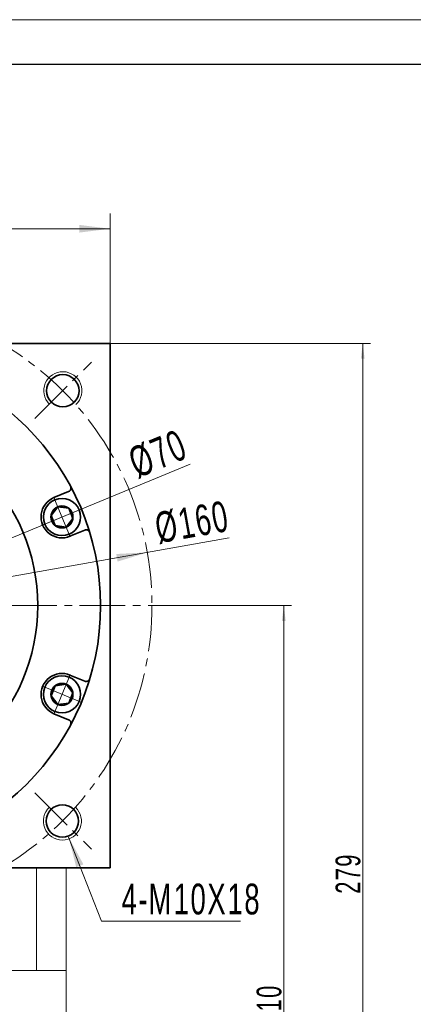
# Model space of a CAD drawing. Header units: millimetres. Extents: x 3809 to 4799, y -242 to 534.
# Tile 5 of 5: x 4420 to 4524, y 199 to 458. Entities that reach past the tile are written whole.
import ezdxf

# ---------------------------------------------------------------- set-up
doc = ezdxf.new("R2010")
doc.units = ezdxf.units.MM
doc.set_wipeout_variables(frame=1)
doc.linetypes.add('点画线', pattern=[18, 12, -2, 2, -2])
doc.layers.get('0').update_dxf_attribs({"lineweight": 35})
for name, color, linetype, lineweight in [('中心线层', 1, '点画线', 18), ('图框_外框线', 7, 'Continuous', 18), ('尺寸线层', 3, 'Continuous', 18), ('粗实线层', 7, 'Continuous', 35)]:
    doc.layers.add(name, color=color, linetype=linetype, lineweight=lineweight)
doc.styles.add('标准', font='txt', dxfattribs={"width": 0.667})
doc.dimstyles.new('a4-1-1', dxfattribs={"dimtxt": 3, "dimasz": 3, "dimexe": 1.5, "dimexo": 0, "dimgap": 0.5, "dimtad": 1, "dimdec": 3, "dimdsep": 46, "dimtxsty": '标准', "dimblk": '_CAXARROW', "dimcen": 0, "dimdle": 6, "dimazin": 2, "dimtfac": 0.707107, "dimtdec": 3, "dimtix": 1, "dimtmove": 2, "dimatfit": 3, "dimfxl": 0, "dimfrac": 2, "dimtolj": 1, "dimarcsym": 0})
doc.dimstyles.new('a4-1-1.5', dxfattribs={"dimtxt": 4.5, "dimasz": 4.5, "dimexe": 2.25, "dimexo": 0, "dimgap": 0.75, "dimtad": 1, "dimdec": 3, "dimdsep": 46, "dimtxsty": '标准', "dimblk": '_CAXARROW', "dimcen": 0, "dimdle": 9, "dimazin": 2, "dimtfac": 0.707107, "dimtdec": 3, "dimtix": 1, "dimtmove": 2, "dimatfit": 3, "dimfxl": 0, "dimfrac": 2, "dimtolj": 1, "dimarcsym": 0})
doc.dimstyles.new('标准', dxfattribs={"dimtxt": 3.5, "dimasz": 4, "dimexe": 2, "dimexo": 0, "dimtad": 1, "dimdsep": 46, "dimtxsty": '标准', "dimblk": '_CAXARROW', "dimcen": 0, "dimdle": 8, "dimazin": 2, "dimtfac": 0.707107, "dimtdec": 3, "dimtmove": 2, "dimatfit": 3, "dimfxl": 0, "dimfrac": 2, "dimtolj": 1, "dimarcsym": 0})

# ---------------------------------------------------------------- blocks, each defined once
blk = doc.blocks.new('*X8')
at = {"layer": '尺寸线层', "linetype": 'Continuous'}
for points in [[(4306.23, 402.89), (4314.33, 403.9), (4314.33, 401.88)], [(4444.23, 402.89), (4436.13, 403.9), (4436.13, 401.88)]]:
    blk.add_hatch(color=0, dxfattribs=at).paths.add_polyline_path(points, flags=0)
at = {"layer": '尺寸线层', "color": 0, "linetype": 'Continuous'}
for p, q in [((4306.23, 370.45), (4306.23, 406.94)), ((4444.23, 370.45), (4444.23, 406.94)), ((4306.23, 402.89), (4444.23, 402.89))]:
    blk.add_line(p, q, dxfattribs=at)
at = {"layer": '尺寸线层', "color": 0, "insert": (4375.23, 408.25), "char_height": 8.1, "width": 21.0034, "attachment_point": 5, "line_spacing_factor": 1.15057, "style": '标准'}
blk.add_mtext('\\T1.1;138', dxfattribs=at)
blk = doc.blocks.new('_CAXARROW')
blk.add_hatch(color=0).paths.add_polyline_path([(0, 0), (-1, 0.125), (-1, -0.125)], flags=0)
blk = doc.blocks.new('*X24')
at = {"layer": '尺寸线层', "linetype": 'Continuous'}
for points in [[(4453.99, 317.72), (4446.19, 315.3), (4445.84, 317.3)], [(4296.46, 289.7), (4304.61, 290.12), (4304.26, 292.11)]]:
    blk.add_hatch(color=0, dxfattribs=at).paths.add_polyline_path(points, flags=0)
at = {"layer": '尺寸线层', "color": 0, "linetype": 'Continuous'}
blk.add_line((4475.5, 321.54), (4296.46, 289.7), dxfattribs=at)
at = {"layer": '尺寸线层', "color": 0, "insert": (4465.8, 325.62), "char_height": 8.1, "width": 35.3599, "attachment_point": 5, "rotation": 10.0864, "line_spacing_factor": 1.15057, "style": '标准'}
blk.add_mtext('\\T1.1;%%C160', dxfattribs=at)
blk = doc.blocks.new('*X28')
at = {"layer": '尺寸线层', "linetype": 'Continuous'}
blk.add_hatch(color=0, dxfattribs=at).paths.add_polyline_path([(-9.87, 22.08), (-5.97, 14.91), (-7.86, 14.17)], flags=0)
at = {"layer": '尺寸线层', "color": 0, "linetype": 'Continuous'}
blk.add_line((-9.87, 22.08), (-1.21, 0), dxfattribs=at)
at = {"layer": '尺寸线层', "color": 0}
for p, q in [((-1.21, 0), (0, 0)), ((0, 0), (35.32, 0)), ((0, 0), (0, 0))]:
    blk.add_line(p, q, dxfattribs=at)
at = {"layer": '尺寸线层', "color": 0, "insert": (4.05, 1.62), "char_height": 8.1, "width": 62.5311, "attachment_point": 7, "line_spacing_factor": 1.15057, "style": '标准'}
blk.add_mtext('\\T1.1;4-M10X18', dxfattribs=at)
blk = doc.blocks.new('*X33')
at = {"layer": '中心线层', "linetype": '点画线', "lineweight": 18}
for p, q in [((0, -5.64), (0, 5.64)), ((-5.64, 0), (5.64, 0))]:
    blk.add_line(p, q, dxfattribs=at)
at = {"layer": '粗实线层'}
for p, q in [((-2.89, 0), (-1.44, 2.5)), ((-2.89, 0), (-1.44, -2.5)), ((-1.44, 2.5), (1.44, 2.5)), ((2.89, 0), (1.44, 2.5)), ((2.89, 0), (1.44, 2.5)), ((2.89, 0), (1.44, -2.5)), ((-1.44, -2.5), (1.44, -2.5))]:
    blk.add_line(p, q, dxfattribs=at)
blk.add_circle((0, 0), 2.89, dxfattribs=at)
for start, end in [(0, 180), (180, 360)]:
    blk.add_arc((0, 0), 4.89, start, end, dxfattribs=at)
blk = doc.blocks.new('*X34')
at = {"layer": '尺寸线层', "linetype": 'Continuous'}
for points in [[(4407.57, 317.08), (4400.47, 313.05), (4399.7, 314.92)], [(4342.88, 290.34), (4350.75, 292.49), (4349.98, 294.37)]]:
    blk.add_hatch(color=0, dxfattribs=at).paths.add_polyline_path(points, flags=0)
at = {"layer": '尺寸线层', "color": 0, "linetype": 'Continuous'}
blk.add_line((4465.29, 340.94), (4342.88, 290.34), dxfattribs=at)
at = {"layer": '尺寸线层', "color": 0, "insert": (4456.84, 343.63), "char_height": 8.1, "width": 27.1362, "attachment_point": 5, "rotation": 22.4595, "line_spacing_factor": 1.15057, "style": '标准'}
blk.add_mtext('\\T1.1;%%C70', dxfattribs=at)
blk = doc.blocks.new('*X37')
at = {"layer": '尺寸线层', "color": 0, "char_height": 6, "attachment_point": 1, "line_spacing_factor": 1.15057, "style": '标准'}
for s, insert, width in [('\\T1.1;12', (4361.97, 396.38), 106.028), ('\\T1.1;%%P0.013', (4369.02, 396.38), 83.0685)]:
    blk.add_mtext(s, dxfattribs=dict(at, insert=insert, width=width))
blk = doc.blocks.new('*X36')
at = {"layer": '尺寸线层', "linetype": 'Continuous'}
for points in [[(4369.23, 388.22), (4363.23, 387.47), (4363.23, 388.97)], [(4381.23, 388.22), (4387.23, 387.47), (4387.23, 388.97)]]:
    blk.add_hatch(color=0, dxfattribs=at).paths.add_polyline_path(points, flags=0)
at = {"layer": '尺寸线层', "color": 0, "linetype": 'Continuous'}
for p, q in [((4369.23, 327.01), (4369.23, 391.22)), ((4381.23, 327.01), (4381.23, 391.22)), ((4393.23, 388.22), (4357.23, 388.22))]:
    blk.add_line(p, q, dxfattribs=at)
at = {"layer": '尺寸线层', "color": 0}
blk.add_blockref('*X37', (0, 0), dxfattribs=at)
blk = doc.blocks.new('*X43')
at = {"layer": '尺寸线层', "linetype": 'Continuous'}
for points in [[(4510.59, 372.71), (4510.09, 368.71), (4511.09, 368.71)], [(4510.59, 93.71), (4510.09, 97.71), (4511.09, 97.71)]]:
    blk.add_hatch(color=0, dxfattribs=at).paths.add_polyline_path(points, flags=0)
at = {"layer": '尺寸线层', "color": 0, "linetype": 'Continuous'}
for p, q in [((4444.23, 372.71), (4512.59, 372.71)), ((4510.59, 93.71), (4510.59, 372.71)), ((4440.23, 93.71), (4512.59, 93.71))]:
    blk.add_line(p, q, dxfattribs=at)
at = {"layer": '尺寸线层', "color": 0, "insert": (4506.75, 233.21), "char_height": 6.5, "width": 17.1826, "attachment_point": 5, "rotation": 90, "line_spacing_factor": 1.15057, "style": '标准'}
blk.add_mtext('\\T1.1;279', dxfattribs=at)
blk = doc.blocks.new('*X44')
at = {"layer": '尺寸线层', "linetype": 'Continuous'}
for points in [[(4489.85, 303.71), (4490.35, 299.71), (4489.35, 299.71)], [(4489.85, 93.71), (4490.35, 97.71), (4489.35, 97.71)]]:
    blk.add_hatch(color=0, dxfattribs=at).paths.add_polyline_path(points, flags=0)
at = {"layer": '尺寸线层', "color": 0, "linetype": 'Continuous'}
for p, q in [((4458.23, 303.71), (4491.85, 303.71)), ((4489.85, 303.71), (4489.85, 93.71)), ((4440.23, 93.71), (4491.85, 93.71))]:
    blk.add_line(p, q, dxfattribs=at)
at = {"layer": '尺寸线层', "color": 0, "insert": (4486.01, 198.71), "char_height": 6.5, "width": 17.5576, "attachment_point": 5, "rotation": 90, "line_spacing_factor": 1.15057, "style": '标准'}
blk.add_mtext('\\T1.1;210', dxfattribs=at)

msp = doc.modelspace()

# ---------------------------------------------------------------- linework, layer by layer
at = {"color": 7, "linetype": 'Continuous', "lineweight": 15}
for p, q in [((4424.9225, 234.7064), (4424.9225, 207.7064)), ((4432.7259, 207.7064), (4432.7259, 234.7064)), ((4424.9225, 207.7064), (4375.2259, 207.7064)), ((4424.9225, 207.7064), (4432.7259, 207.7064)), ((4432.7259, 182.2064), (4432.7259, 207.7064))]:
    msp.add_line(p, q, dxfattribs=at)
for centre, start, end in [((4431.8042, 360.2651), 313.199268, 224.840844), ((4431.6863, 247.03), 133.249021, 46.681365)]:
    msp.add_arc(centre, 5, start, end, dxfattribs=at)
at = {"layer": '中心线层'}
for p, q in [((4424.4662, 352.9468), (4439.3226, 367.8032)), ((4292.2259, 303.7064), (4458.2259, 303.7064)), ((4424.4662, 254.4661), (4439.3226, 239.6097))]:
    msp.add_line(p, q, dxfattribs=at)
msp.add_circle((4375.2259, 303.7064), 80, dxfattribs=at)
at = {"layer": '图框_外框线', "color": 3}
msp.add_lwpolyline([(3809.2165, -242.3711), (4799.4999, -242.3711), (4799.4999, 457.9007), (3809.2165, 457.9007)], close=True, dxfattribs=at)
at = {"layer": '图框_外框线', "color": 3, "lineweight": 25}
msp.add_lwpolyline([(3868.1619, -230.582), (4787.7108, -230.582), (4787.7108, 446.1116), (3868.1619, 446.1116)], close=True, dxfattribs=at)
at = {"layer": '粗实线层'}
for p, q in [((4444.2259, 372.7064), (4306.2259, 372.7064)), ((4444.2259, 234.7064), (4444.2259, 372.7064)), ((4429.4778, 332.1315), (4433.3365, 333.7298)), ((4433.6873, 321.9688), (4437.546, 323.5671)), ((4433.6873, 285.4441), (4437.546, 283.8457)), ((4429.4778, 275.2814), (4433.3365, 273.6831)), ((4306.2259, 234.7064), (4444.2259, 234.7064))]:
    msp.add_line(p, q, dxfattribs=at)
for centre, radius in [((4375.2259, 303.7064), 66.5), ((4431.8042, 360.2651), 4.25), ((4375.2259, 303.7064), 50), ((4431.6863, 247.03), 4.25)]:
    msp.add_circle(centre, radius, dxfattribs=at)
for centre, radius, start, end in [((4432.9538, 334.6537), 1, 292.49997, 28.195285), ((4431.5825, 327.0501), 5.5, 112.5, 292.5), ((4437.9287, 322.6432), 1, 16.804715, 112.50003), ((4431.5825, 280.3627), 5.5, 67.5, 247.5), ((4437.9287, 284.7696), 1, 247.49997, 343.195285), ((4432.9538, 272.7592), 1, 331.804715, 67.50003)]:
    msp.add_arc(centre, radius, start, end, dxfattribs=at)

# ---------------------------------------------------------------- block references
at = {"layer": '尺寸线层'}
msp.add_blockref('*X28', (4443.1891, 220.7248), dxfattribs=at)

# ---------------------------------------------------------------- dimensions: what is measured, and where the dimension line sits
dim = msp.add_linear_dim(base=(4444.2259, 402.8918), p1=(4306.2259, 370.4522), p2=(4444.2259, 370.4522), dimstyle='a4-1-1.5', override={"dimsah": 1, "dimtfill": 1, "dimtzin": 8}, dxfattribs=at)
dim.commit()
dim.dimension.update_dxf_attribs({"geometry": '*X8', "text_midpoint": (4375.2259, 408.2481)})
for base, p1, p2, picture, middle in [((4510.5942, 372.7064), (4440.2259, 93.7064), (4444.2259, 372.7064), '*X43', (4506.7544, 233.2064)), ((4489.8548, 93.7064), (4458.2259, 303.7064), (4440.2259, 93.7064), '*X44', (4486.0149, 198.7064))]:
    dim = msp.add_linear_dim(base=base, p1=p1, p2=p2, angle=90, dimstyle='标准', override={"dimtxt": 6.5, "dimsah": 1, "dimtfill": 1, "dimtzin": 8, "dimarcsym": 0}, dxfattribs=at)
    dim.commit()
    dim.dimension.update_dxf_attribs({"geometry": picture, "text_midpoint": middle})
dim = msp.add_diameter_dim_2p(p1=(4296.4623, 289.6958), p2=(4453.9895, 317.7171), dimstyle='a4-1-1.5', override={"dimpost": '%%C<>', "dimsah": 1, "dimtfill": 1, "dimtzin": 8}, dxfattribs=at)
dim.commit()
dim.dimension.update_dxf_attribs({"geometry": '*X24', "text_midpoint": (4466.797, 319.9953), "dimtype": 163})

# ---------------------------------------------------------------- next in the draw order: wipeouts: each hides what was drawn before it
for points in [[(4433.4539, 322.5323), (4433.4792, 322.5429), (4433.5045, 322.5537), (4433.5297, 322.5645), (4433.5549, 322.5755), (4433.58, 322.5867), (4433.6051, 322.598), (4433.6301, 322.6094), (4433.655, 322.621), (4433.6798, 322.6327), (4433.7046, 322.6446), (4433.7293, 322.6566), (4433.754, 322.6687), (4433.7786, 322.681), (4433.8031, 322.6934), (4433.8275, 322.7059), (4433.8519, 322.7186), (4433.8762, 322.7314), (4433.9004, 322.7444), (4433.9246, 322.7575), (4433.9487, 322.7707), (4433.9727, 322.7841), (4433.9966, 322.7976), (4434.0205, 322.8112), (4434.0443, 322.825), (4434.068, 322.8389), (4434.0916, 322.8529), (4434.1151, 322.8671), (4434.1386, 322.8813), (4434.162, 322.8958), (4434.1853, 322.9103), (4434.1853, 322.9103), (4434.3759, 323.0365), (4434.5603, 323.1714), (4434.7383, 323.3147), (4434.9094, 323.4663), (4435.0732, 323.6256), (4435.2294, 323.7925), (4435.3776, 323.9664), (4435.5176, 324.1471), (4435.6489, 324.3341), (4435.7714, 324.5271), (4435.8847, 324.7256), (4435.9886, 324.9291), (4436.0829, 325.1373), (4436.1674, 325.3497), (4436.2418, 325.5658), (4436.3061, 325.7851), (4436.36, 326.0072), (4436.4035, 326.2315), (4436.4365, 326.4577), (4436.4589, 326.6851), (4436.4706, 326.9134), (4436.4717, 327.1419), (4436.462, 327.3702), (4436.4418, 327.5979), (4436.4109, 327.8243), (4436.3694, 328.0491), (4436.3175, 328.2717), (4436.2553, 328.4916), (4436.1828, 328.7083), (4436.1003, 328.9214), (4436.1003, 328.9214), (4436.0079, 329.1305), (4435.9059, 329.335), (4435.7944, 329.5345), (4435.6737, 329.7286), (4435.5441, 329.9168), (4435.4058, 330.0988), (4435.2592, 330.2741), (4435.1046, 330.4424), (4434.9422, 330.6032), (4434.7725, 330.7563), (4434.5959, 330.9013), (4434.4127, 331.0379), (4434.2232, 331.1658), (4434.0281, 331.2847), (4433.8275, 331.3943), (4433.6221, 331.4945), (4433.4122, 331.5849), (4433.1983, 331.6654), (4432.9809, 331.7359), (4432.7605, 331.7961), (4432.5374, 331.846), (4432.3123, 331.8854), (4432.0856, 331.9142), (4431.8578, 331.9324), (4431.6293, 331.9399), (4431.4008, 331.9367), (4431.1727, 331.9229), (4430.9455, 331.8984), (4430.7196, 331.8634), (4430.4957, 331.8178), (4430.4957, 331.8178), (4430.4689, 331.8116), (4430.4422, 331.8053), (4430.4155, 331.7988), (4430.3888, 331.7922), (4430.3622, 331.7854), (4430.3356, 331.7785), (4430.309, 331.7714), (4430.2825, 331.7642), (4430.2561, 331.7568), (4430.2296, 331.7492), (4430.2033, 331.7416), (4430.1769, 331.7337), (4430.1506, 331.7258), (4430.1244, 331.7177), (4430.0982, 331.7094), (4430.072, 331.701), (4430.0459, 331.6924), (4430.0199, 331.6837), (4429.9938, 331.6749), (4429.9679, 331.6659), (4429.942, 331.6567), (4429.9161, 331.6474), (4429.8903, 331.638), (4429.8646, 331.6284), (4429.8389, 331.6187), (4429.8132, 331.6088), (4429.7876, 331.5988), (4429.7621, 331.5886), (4429.7366, 331.5783), (4429.7112, 331.5679), (4429.7112, 331.5679), (4429.4773, 331.4638), (4429.2492, 331.3475), (4429.0275, 331.2195), (4428.8128, 331.0801), (4428.6057, 330.9296), (4428.4067, 330.7685), (4428.2165, 330.5972), (4428.0354, 330.4162), (4427.8641, 330.2259), (4427.703, 330.027), (4427.5526, 329.8198), (4427.4131, 329.6051), (4427.2851, 329.3834), (4427.1689, 329.1553), (4427.0648, 328.9214), (4426.973, 328.6824), (4426.8939, 328.439), (4426.8276, 328.1917), (4426.7744, 327.9412), (4426.7344, 327.6884), (4426.7076, 327.4338), (4426.6942, 327.1781), (4426.6942, 326.9221), (4426.7076, 326.6665), (4426.7344, 326.4118), (4426.7744, 326.159), (4426.8276, 325.9086), (4426.8939, 325.6613), (4426.973, 325.4178), (4427.0648, 325.1788), (4427.0648, 325.1788), (4427.1689, 324.9449), (4427.2851, 324.7168), (4427.4131, 324.4951), (4427.5526, 324.2804), (4427.703, 324.0733), (4427.8641, 323.8743), (4428.0354, 323.6841), (4428.2165, 323.503), (4428.4067, 323.3317), (4428.6057, 323.1706), (4428.8128, 323.0201), (4429.0275, 322.8807), (4429.2492, 322.7527), (4429.4773, 322.6365), (4429.7112, 322.5323), (4429.9502, 322.4406), (4430.1937, 322.3615), (4430.441, 322.2952), (4430.6914, 322.242), (4430.9443, 322.202), (4431.1989, 322.1752), (4431.4545, 322.1618), (4431.7105, 322.1618), (4431.9662, 322.1752), (4432.2208, 322.202), (4432.4737, 322.242), (4432.7241, 322.2952), (4432.9714, 322.3615), (4433.2148, 322.4406)], [(4429.7112, 275.845), (4429.7366, 275.8345), (4429.7621, 275.8242), (4429.7876, 275.8141), (4429.8132, 275.8041), (4429.8389, 275.7942), (4429.8646, 275.7845), (4429.8903, 275.7749), (4429.9161, 275.7654), (4429.942, 275.7562), (4429.9679, 275.747), (4429.9938, 275.738), (4430.0199, 275.7292), (4430.0459, 275.7204), (4430.072, 275.7119), (4430.0982, 275.7035), (4430.1244, 275.6952), (4430.1506, 275.6871), (4430.1769, 275.6791), (4430.2033, 275.6713), (4430.2296, 275.6636), (4430.2561, 275.6561), (4430.2825, 275.6487), (4430.309, 275.6415), (4430.3356, 275.6344), (4430.3622, 275.6275), (4430.3888, 275.6207), (4430.4155, 275.614), (4430.4422, 275.6076), (4430.4689, 275.6012), (4430.4957, 275.595), (4430.4957, 275.595), (4430.7196, 275.5495), (4430.9455, 275.5144), (4431.1727, 275.4899), (4431.4008, 275.4761), (4431.6293, 275.473), (4431.8578, 275.4805), (4432.0856, 275.4987), (4432.3123, 275.5275), (4432.5374, 275.5669), (4432.7605, 275.6167), (4432.9809, 275.677), (4433.1983, 275.7474), (4433.4122, 275.8279), (4433.6221, 275.9184), (4433.8275, 276.0185), (4434.0281, 276.1282), (4434.2232, 276.2471), (4434.4127, 276.375), (4434.5959, 276.5115), (4434.7725, 276.6565), (4434.9422, 276.8096), (4435.1046, 276.9705), (4435.2592, 277.1388), (4435.4058, 277.3141), (4435.5441, 277.496), (4435.6737, 277.6843), (4435.7944, 277.8784), (4435.9059, 278.0779), (4436.0079, 278.2824), (4436.1003, 278.4914), (4436.1003, 278.4914), (4436.1828, 278.7045), (4436.2553, 278.9213), (4436.3175, 279.1412), (4436.3694, 279.3638), (4436.4109, 279.5885), (4436.4418, 279.815), (4436.462, 280.0426), (4436.4717, 280.271), (4436.4706, 280.4995), (4436.4589, 280.7277), (4436.4365, 280.9552), (4436.4035, 281.1813), (4436.36, 281.4057), (4436.3061, 281.6278), (4436.2418, 281.8471), (4436.1674, 282.0632), (4436.0829, 282.2755), (4435.9886, 282.4837), (4435.8847, 282.6873), (4435.7714, 282.8857), (4435.6489, 283.0787), (4435.5176, 283.2657), (4435.3776, 283.4464), (4435.2294, 283.6204), (4435.0732, 283.7872), (4434.9094, 283.9466), (4434.7383, 284.0981), (4434.5603, 284.2415), (4434.3759, 284.3764), (4434.1853, 284.5025), (4434.1853, 284.5025), (4434.162, 284.5171), (4434.1386, 284.5315), (4434.1151, 284.5458), (4434.0916, 284.56), (4434.068, 284.574), (4434.0443, 284.5879), (4434.0205, 284.6017), (4433.9966, 284.6153), (4433.9727, 284.6288), (4433.9487, 284.6422), (4433.9246, 284.6554), (4433.9004, 284.6685), (4433.8762, 284.6814), (4433.8519, 284.6943), (4433.8275, 284.7069), (4433.8031, 284.7195), (4433.7786, 284.7319), (4433.754, 284.7442), (4433.7293, 284.7563), (4433.7046, 284.7683), (4433.6798, 284.7801), (4433.655, 284.7919), (4433.6301, 284.8034), (4433.6051, 284.8149), (4433.58, 284.8262), (4433.5549, 284.8373), (4433.5297, 284.8483), (4433.5045, 284.8592), (4433.4792, 284.8699), (4433.4539, 284.8805), (4433.4539, 284.8805), (4433.2148, 284.9723), (4432.9714, 285.0514), (4432.7241, 285.1176), (4432.4737, 285.1709), (4432.2208, 285.2109), (4431.9662, 285.2377), (4431.7105, 285.2511), (4431.4545, 285.2511), (4431.1989, 285.2377), (4430.9443, 285.2109), (4430.6914, 285.1709), (4430.441, 285.1176), (4430.1937, 285.0514), (4429.9502, 284.9723), (4429.7112, 284.8805), (4429.4773, 284.7764), (4429.2492, 284.6602), (4429.0275, 284.5321), (4428.8128, 284.3927), (4428.6057, 284.2422), (4428.4067, 284.0811), (4428.2165, 283.9098), (4428.0354, 283.7288), (4427.8641, 283.5385), (4427.703, 283.3396), (4427.5526, 283.1325), (4427.4131, 282.9178), (4427.2851, 282.696), (4427.1689, 282.4679), (4427.0648, 282.2341), (4427.0648, 282.2341), (4426.973, 281.9951), (4426.8939, 281.7516), (4426.8276, 281.5043), (4426.7744, 281.2539), (4426.7344, 281.001), (4426.7076, 280.7464), (4426.6942, 280.4907), (4426.6942, 280.2347), (4426.7076, 279.9791), (4426.7344, 279.7245), (4426.7744, 279.4716), (4426.8276, 279.2212), (4426.8939, 278.9739), (4426.973, 278.7304), (4427.0648, 278.4914), (4427.1689, 278.2575), (4427.2851, 278.0294), (4427.4131, 277.8077), (4427.5526, 277.593), (4427.703, 277.3859), (4427.8641, 277.1869), (4428.0354, 276.9967), (4428.2165, 276.8157), (4428.4067, 276.6444), (4428.6057, 276.4832), (4428.8128, 276.3328), (4429.0275, 276.1933), (4429.2492, 276.0653), (4429.4773, 275.9491)]]:
    msp.add_wipeout(points).dxf.layer = '粗实线层'

# ---------------------------------------------------------------- next in the draw order: block references
at = {"layer": '粗实线层'}
for p, rotation in [((4431.5825, 327.0501), 292.5000000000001), ((4431.5825, 280.3627), 247.5000000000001)]:
    msp.add_blockref('*X33', p, dxfattribs=dict(at, rotation=rotation))

# ---------------------------------------------------------------- next in the draw order: dimensions: what is measured, and where the dimension line sits
at = {"layer": '尺寸线层'}
dim = msp.add_linear_dim(base=(4369.2259, 388.224), p1=(4381.2259, 327.0064), p2=(4369.2259, 327.0064), text='\\A1;12{\\H1x;%%P0.013}', dimstyle='a4-1-1', override={"dimsah": 1, "dimtfac": 1, "dimtfill": 1, "dimtolj": 0, "dimtzin": 8}, dxfattribs=at)
dim.commit()
dim.dimension.update_dxf_attribs({"geometry": '*X36', "text_midpoint": (4375.2259, 393.334)})
dim = msp.add_diameter_dim_2p(p1=(4342.8806, 290.3354), p2=(4407.5711, 317.0775), dimstyle='a4-1-1.5', override={"dimpost": '%%C<>', "dimsah": 1, "dimtfill": 1, "dimtzin": 8}, dxfattribs=at)
dim.commit()
dim.dimension.update_dxf_attribs({"geometry": '*X34', "text_midpoint": (4459.0192, 338.3453), "dimtype": 163})

doc.saveas('drawing.dxf')
